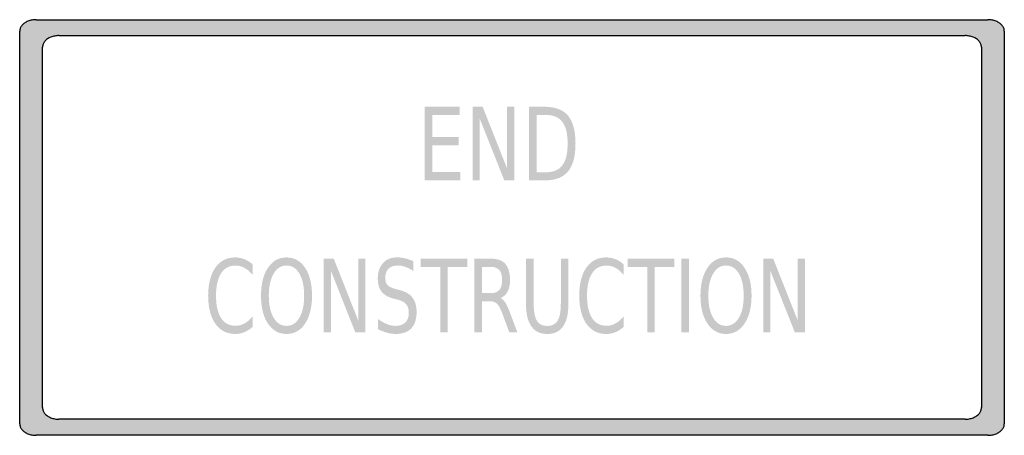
# Model space of a CAD drawing. Header units: inches. Extents: x -0.5 to 0.5, y -0.21 to 0.21.
import ezdxf

# ---------------------------------------------------------------- set-up
doc = ezdxf.new("R2010")
doc.units = ezdxf.units.IN
doc.header["$MEASUREMENT"] = 0

msp = doc.modelspace()

# ---------------------------------------------------------------- hatches: boundary and pattern name
h = msp.add_hatch(color=7)
h.paths.add_polyline_path([(-0.4833, 0.2112), (0.4833, 0.2112), (0.4837, 0.2112), (0.484, 0.2112), (0.4845, 0.2112), (0.4848, 0.2112), (0.4852, 0.2112), (0.4855, 0.2112), (0.4858, 0.211), (0.4862, 0.211), (0.4865, 0.211), (0.487, 0.211), (0.4873, 0.2108), (0.4877, 0.2108), (0.488, 0.2107), (0.4883, 0.2107), (0.4887, 0.2107), (0.489, 0.2105), (0.4893, 0.2105), (0.4897, 0.2103), (0.49, 0.2102), (0.4903, 0.2102), (0.4907, 0.21), (0.491, 0.2098), (0.4913, 0.2098), (0.4917, 0.2097), (0.492, 0.2095), (0.4923, 0.2093), (0.4925, 0.2092), (0.4928, 0.2092), (0.4932, 0.209), (0.4935, 0.2088), (0.4937, 0.2087), (0.494, 0.2085), (0.4943, 0.2083), (0.4945, 0.2082), (0.4948, 0.208), (0.4952, 0.2078), (0.4953, 0.2077), (0.4957, 0.2075), (0.4958, 0.2072), (0.496, 0.207), (0.4963, 0.2068), (0.4965, 0.2067), (0.4967, 0.2065), (0.497, 0.2062), (0.4972, 0.206), (0.4973, 0.2058), (0.4975, 0.2055), (0.4978, 0.2053), (0.498, 0.2052), (0.4982, 0.2048), (0.4983, 0.2047), (0.4985, 0.2045), (0.4985, 0.2042), (0.4987, 0.204), (0.4988, 0.2038), (0.499, 0.2035), (0.4992, 0.2033), (0.4992, 0.203), (0.4993, 0.2028), (0.4995, 0.2025), (0.4995, 0.2023), (0.4997, 0.202), (0.4997, 0.2018), (0.4997, 0.2015), (0.4998, 0.2013), (0.4998, 0.201), (0.4998, 0.2008), (0.5, 0.2005), (0.5, 0.2003), (0.5, 0.2), (0.5, 0.1997), (0.5, 0.1995), (0.5, -0.1995), (0.5, -0.1997), (0.5, -0.2), (0.5, -0.2002), (0.5, -0.2005), (0.4998, -0.2007), (0.4998, -0.201), (0.4998, -0.2013), (0.4997, -0.2015), (0.4997, -0.2018), (0.4997, -0.202), (0.4995, -0.2023), (0.4995, -0.2025), (0.4993, -0.2027), (0.4992, -0.203), (0.4992, -0.2032), (0.499, -0.2035), (0.4988, -0.2037), (0.4987, -0.204), (0.4985, -0.2042), (0.4985, -0.2045), (0.4983, -0.2047), (0.4982, -0.2048), (0.498, -0.2052), (0.4978, -0.2053), (0.4975, -0.2055), (0.4973, -0.2058), (0.4972, -0.206), (0.497, -0.2062), (0.4967, -0.2065), (0.4965, -0.2067), (0.4963, -0.2068), (0.496, -0.207), (0.4958, -0.2072), (0.4957, -0.2073), (0.4953, -0.2075), (0.4952, -0.2078), (0.4948, -0.208), (0.4945, -0.2082), (0.4943, -0.2083), (0.494, -0.2085), (0.4937, -0.2087), (0.4935, -0.2088), (0.4932, -0.209), (0.4928, -0.2092), (0.4925, -0.2092), (0.4923, -0.2093), (0.492, -0.2095), (0.4917, -0.2097), (0.4913, -0.2097), (0.491, -0.2098), (0.4907, -0.21), (0.4903, -0.2102), (0.49, -0.2102), (0.4897, -0.2103), (0.4893, -0.2103), (0.489, -0.2105), (0.4887, -0.2105), (0.4883, -0.2107), (0.488, -0.2107), (0.4877, -0.2108), (0.4873, -0.2108), (0.487, -0.2108), (0.4865, -0.211), (0.4862, -0.211), (0.4858, -0.211), (0.4855, -0.2112), (0.4852, -0.2112), (0.4848, -0.2112), (0.4845, -0.2112), (0.484, -0.2112), (0.4837, -0.2112), (0.4833, -0.2112), (-0.4833, -0.2112), (-0.4837, -0.2112), (-0.484, -0.2112), (-0.4845, -0.2112), (-0.4848, -0.2112), (-0.4852, -0.2112), (-0.4855, -0.2112), (-0.4858, -0.211), (-0.4862, -0.211), (-0.4865, -0.211), (-0.487, -0.2108), (-0.4873, -0.2108), (-0.4877, -0.2108), (-0.488, -0.2107), (-0.4883, -0.2107), (-0.4887, -0.2105), (-0.489, -0.2105), (-0.4893, -0.2103), (-0.4897, -0.2103), (-0.49, -0.2102), (-0.4903, -0.2102), (-0.4907, -0.21), (-0.491, -0.2098), (-0.4913, -0.2097), (-0.4917, -0.2097), (-0.492, -0.2095), (-0.4923, -0.2093), (-0.4925, -0.2092), (-0.4928, -0.2092), (-0.4932, -0.209), (-0.4935, -0.2088), (-0.4937, -0.2087), (-0.494, -0.2085), (-0.4943, -0.2083), (-0.4945, -0.2082), (-0.4948, -0.208), (-0.4952, -0.2078), (-0.4953, -0.2075), (-0.4957, -0.2073), (-0.4958, -0.2072), (-0.496, -0.207), (-0.4963, -0.2068), (-0.4965, -0.2067), (-0.4967, -0.2065), (-0.497, -0.2062), (-0.4972, -0.206), (-0.4973, -0.2058), (-0.4975, -0.2055), (-0.4978, -0.2053), (-0.498, -0.2052), (-0.4982, -0.2048), (-0.4983, -0.2047), (-0.4985, -0.2045), (-0.4985, -0.2042), (-0.4987, -0.204), (-0.4988, -0.2037), (-0.499, -0.2035), (-0.4992, -0.2032), (-0.4992, -0.203), (-0.4993, -0.2027), (-0.4995, -0.2025), (-0.4995, -0.2023), (-0.4997, -0.202), (-0.4997, -0.2018), (-0.4997, -0.2015), (-0.4998, -0.2013), (-0.4998, -0.201), (-0.4998, -0.2007), (-0.5, -0.2005), (-0.5, -0.2002), (-0.5, -0.2), (-0.5, -0.1997), (-0.5, -0.1995), (-0.5, 0.1995), (-0.5, 0.1997), (-0.5, 0.2), (-0.5, 0.2003), (-0.5, 0.2005), (-0.4998, 0.2008), (-0.4998, 0.201), (-0.4998, 0.2013), (-0.4997, 0.2015), (-0.4997, 0.2018), (-0.4997, 0.202), (-0.4995, 0.2023), (-0.4995, 0.2025), (-0.4993, 0.2028), (-0.4992, 0.203), (-0.4992, 0.2033), (-0.499, 0.2035), (-0.4988, 0.2038), (-0.4987, 0.204), (-0.4985, 0.2042), (-0.4985, 0.2045), (-0.4983, 0.2047), (-0.4982, 0.2048), (-0.498, 0.2052), (-0.4978, 0.2053), (-0.4975, 0.2055), (-0.4973, 0.2058), (-0.4972, 0.206), (-0.497, 0.2062), (-0.4967, 0.2065), (-0.4965, 0.2067), (-0.4963, 0.2068), (-0.496, 0.207), (-0.4958, 0.2072), (-0.4957, 0.2075), (-0.4953, 0.2077), (-0.4952, 0.2078), (-0.4948, 0.208), (-0.4945, 0.2082), (-0.4943, 0.2083), (-0.494, 0.2085), (-0.4937, 0.2087), (-0.4935, 0.2088), (-0.4932, 0.209), (-0.4928, 0.2092), (-0.4925, 0.2092), (-0.4923, 0.2093), (-0.492, 0.2095), (-0.4917, 0.2097), (-0.4913, 0.2098), (-0.491, 0.2098), (-0.4907, 0.21), (-0.4903, 0.2102), (-0.49, 0.2102), (-0.4897, 0.2103), (-0.4893, 0.2105), (-0.489, 0.2105), (-0.4887, 0.2107), (-0.4883, 0.2107), (-0.488, 0.2107), (-0.4877, 0.2108), (-0.4873, 0.2108), (-0.487, 0.211), (-0.4865, 0.211), (-0.4862, 0.211), (-0.4858, 0.211), (-0.4855, 0.2112), (-0.4852, 0.2112), (-0.4848, 0.2112), (-0.4845, 0.2112), (-0.484, 0.2112), (-0.4837, 0.2112), (-0.4833, 0.2112)])
h.paths.add_polyline_path([(-0.4602, 0.195), (0.4602, 0.195), (0.4605, 0.195), (0.4608, 0.195), (0.4612, 0.195), (0.4615, 0.195), (0.462, 0.195), (0.4623, 0.195), (0.4627, 0.1948), (0.463, 0.1948), (0.4633, 0.1948), (0.4637, 0.1947), (0.464, 0.1947), (0.4645, 0.1947), (0.4648, 0.1945), (0.4652, 0.1945), (0.4655, 0.1943), (0.4658, 0.1943), (0.4662, 0.1942), (0.4665, 0.1942), (0.4668, 0.194), (0.4672, 0.194), (0.4675, 0.1938), (0.4678, 0.1937), (0.4682, 0.1935), (0.4685, 0.1935), (0.4688, 0.1933), (0.469, 0.1932), (0.4693, 0.193), (0.4697, 0.1928), (0.47, 0.1928), (0.4702, 0.1927), (0.4705, 0.1925), (0.4708, 0.1923), (0.4712, 0.1922), (0.4713, 0.192), (0.4717, 0.1918), (0.4718, 0.1915), (0.4722, 0.1913), (0.4723, 0.1912), (0.4727, 0.191), (0.4728, 0.1908), (0.4732, 0.1907), (0.4733, 0.1905), (0.4735, 0.1902), (0.4738, 0.19), (0.474, 0.1898), (0.4742, 0.1897), (0.4743, 0.1893), (0.4745, 0.1892), (0.4747, 0.189), (0.4748, 0.1887), (0.475, 0.1885), (0.4752, 0.1883), (0.4753, 0.188), (0.4755, 0.1878), (0.4757, 0.1875), (0.4758, 0.1873), (0.4758, 0.187), (0.476, 0.1868), (0.4762, 0.1865), (0.4762, 0.1863), (0.4763, 0.186), (0.4763, 0.1858), (0.4765, 0.1857), (0.4765, 0.1853), (0.4767, 0.185), (0.4767, 0.1848), (0.4767, 0.1845), (0.4767, 0.1843), (0.4768, 0.184), (0.4768, 0.1838), (0.4768, 0.1835), (0.4768, 0.1833), (0.4768, -0.1832), (0.4768, -0.1833), (0.4768, -0.1837), (0.4768, -0.1838), (0.4767, -0.1842), (0.4767, -0.1843), (0.4767, -0.1847), (0.4767, -0.1848), (0.4765, -0.1852), (0.4765, -0.1855), (0.4763, -0.1857), (0.4763, -0.1858), (0.4762, -0.1862), (0.4762, -0.1863), (0.476, -0.1867), (0.4758, -0.1868), (0.4758, -0.1872), (0.4757, -0.1873), (0.4755, -0.1877), (0.4753, -0.1878), (0.4752, -0.1882), (0.475, -0.1883), (0.4748, -0.1885), (0.4747, -0.1888), (0.4745, -0.189), (0.4743, -0.1892), (0.4742, -0.1895), (0.474, -0.1897), (0.4738, -0.1898), (0.4735, -0.1902), (0.4733, -0.1903), (0.4732, -0.1905), (0.4728, -0.1907), (0.4727, -0.1908), (0.4723, -0.191), (0.4722, -0.1912), (0.4718, -0.1913), (0.4717, -0.1917), (0.4713, -0.1918), (0.4712, -0.192), (0.4708, -0.1922), (0.4705, -0.1923), (0.4702, -0.1925), (0.47, -0.1927), (0.4697, -0.1927), (0.4693, -0.1928), (0.469, -0.193), (0.4688, -0.1932), (0.4685, -0.1933), (0.4682, -0.1933), (0.4678, -0.1935), (0.4675, -0.1937), (0.4672, -0.1938), (0.4668, -0.1938), (0.4665, -0.194), (0.4662, -0.194), (0.4658, -0.1942), (0.4655, -0.1942), (0.4652, -0.1943), (0.4648, -0.1943), (0.4645, -0.1945), (0.464, -0.1945), (0.4637, -0.1945), (0.4633, -0.1947), (0.463, -0.1947), (0.4627, -0.1947), (0.4623, -0.1948), (0.462, -0.1948), (0.4615, -0.1948), (0.4612, -0.1948), (0.4608, -0.1948), (0.4605, -0.1948), (0.4602, -0.1948), (-0.4602, -0.1948), (-0.4605, -0.1948), (-0.4608, -0.1948), (-0.4612, -0.1948), (-0.4615, -0.1948), (-0.462, -0.1948), (-0.4623, -0.1948), (-0.4627, -0.1947), (-0.463, -0.1947), (-0.4633, -0.1947), (-0.4637, -0.1945), (-0.464, -0.1945), (-0.4645, -0.1945), (-0.4648, -0.1943), (-0.4652, -0.1943), (-0.4655, -0.1942), (-0.4658, -0.1942), (-0.4662, -0.194), (-0.4665, -0.194), (-0.4668, -0.1938), (-0.4672, -0.1938), (-0.4675, -0.1937), (-0.4678, -0.1935), (-0.4682, -0.1933), (-0.4685, -0.1933), (-0.4688, -0.1932), (-0.469, -0.193), (-0.4693, -0.1928), (-0.4697, -0.1927), (-0.47, -0.1927), (-0.4702, -0.1925), (-0.4705, -0.1923), (-0.4708, -0.1922), (-0.4712, -0.192), (-0.4713, -0.1918), (-0.4717, -0.1917), (-0.4718, -0.1913), (-0.4722, -0.1912), (-0.4723, -0.191), (-0.4727, -0.1908), (-0.4728, -0.1907), (-0.4732, -0.1905), (-0.4733, -0.1903), (-0.4735, -0.1902), (-0.4738, -0.1898), (-0.474, -0.1897), (-0.4742, -0.1895), (-0.4743, -0.1892), (-0.4745, -0.189), (-0.4747, -0.1888), (-0.4748, -0.1885), (-0.475, -0.1883), (-0.4752, -0.1882), (-0.4753, -0.1878), (-0.4755, -0.1877), (-0.4757, -0.1873), (-0.4758, -0.1872), (-0.4758, -0.1868), (-0.476, -0.1867), (-0.4762, -0.1863), (-0.4762, -0.1862), (-0.4763, -0.1858), (-0.4763, -0.1857), (-0.4765, -0.1855), (-0.4765, -0.1852), (-0.4767, -0.1848), (-0.4767, -0.1847), (-0.4767, -0.1843), (-0.4767, -0.1842), (-0.4768, -0.1838), (-0.4768, -0.1837), (-0.4768, -0.1833), (-0.4768, -0.1832), (-0.4768, 0.1833), (-0.4768, 0.1835), (-0.4768, 0.1838), (-0.4768, 0.184), (-0.4767, 0.1843), (-0.4767, 0.1845), (-0.4767, 0.1848), (-0.4767, 0.185), (-0.4765, 0.1853), (-0.4765, 0.1857), (-0.4763, 0.1858), (-0.4763, 0.186), (-0.4762, 0.1863), (-0.4762, 0.1865), (-0.476, 0.1868), (-0.4758, 0.187), (-0.4758, 0.1873), (-0.4757, 0.1875), (-0.4755, 0.1878), (-0.4753, 0.188), (-0.4752, 0.1883), (-0.475, 0.1885), (-0.4748, 0.1887), (-0.4747, 0.189), (-0.4745, 0.1892), (-0.4743, 0.1893), (-0.4742, 0.1897), (-0.474, 0.1898), (-0.4738, 0.19), (-0.4735, 0.1902), (-0.4733, 0.1905), (-0.4732, 0.1907), (-0.4728, 0.1908), (-0.4727, 0.191), (-0.4723, 0.1912), (-0.4722, 0.1913), (-0.4718, 0.1915), (-0.4717, 0.1918), (-0.4713, 0.192), (-0.4712, 0.1922), (-0.4708, 0.1923), (-0.4705, 0.1925), (-0.4702, 0.1927), (-0.47, 0.1928), (-0.4697, 0.1928), (-0.4693, 0.193), (-0.469, 0.1932), (-0.4688, 0.1933), (-0.4685, 0.1935), (-0.4682, 0.1935), (-0.4678, 0.1937), (-0.4675, 0.1938), (-0.4672, 0.194), (-0.4668, 0.194), (-0.4665, 0.1942), (-0.4662, 0.1942), (-0.4658, 0.1943), (-0.4655, 0.1943), (-0.4652, 0.1945), (-0.4648, 0.1945), (-0.4645, 0.1947), (-0.464, 0.1947), (-0.4637, 0.1947), (-0.4633, 0.1948), (-0.463, 0.1948), (-0.4627, 0.1948), (-0.4623, 0.195), (-0.462, 0.195), (-0.4615, 0.195), (-0.4612, 0.195), (-0.4608, 0.195), (-0.4605, 0.195), (-0.4602, 0.195)], flags=0)
for points in [[(-0.0886, 0.1227), (-0.0532, 0.1227), (-0.0532, 0.1142), (-0.081, 0.1142), (-0.081, 0.092), (-0.0543, 0.092), (-0.0543, 0.0835), (-0.081, 0.0835), (-0.081, 0.0563), (-0.0524, 0.0563), (-0.0524, 0.0478), (-0.0886, 0.0478), (-0.0886, 0.1227)], [(-0.04, 0.1227), (-0.0298, 0.1227), (-0.005, 0.06), (-0.005, 0.1227), (0.0024, 0.1227), (0.0024, 0.0478), (-0.0078, 0.0478), (-0.0327, 0.1105), (-0.0327, 0.0478), (-0.04, 0.0478), (-0.04, 0.1227)], [(-0.1913, -0.0317), (-0.181, -0.0317), (-0.1562, -0.0945), (-0.1562, -0.0317), (-0.1489, -0.0317), (-0.1489, -0.1067), (-0.1591, -0.1067), (-0.1839, -0.044), (-0.1839, -0.1067), (-0.1913, -0.1067), (-0.1913, -0.0317)], [(-0.0928, -0.0317), (-0.0454, -0.0317), (-0.0454, -0.0403), (-0.0653, -0.0403), (-0.0653, -0.1067), (-0.0729, -0.1067), (-0.0729, -0.0403), (-0.0928, -0.0403), (-0.0928, -0.0317)], [(0.1174, -0.0317), (0.1648, -0.0317), (0.1648, -0.0403), (0.1449, -0.0403), (0.1449, -0.1067), (0.1373, -0.1067), (0.1373, -0.0403), (0.1174, -0.0403), (0.1174, -0.0317)], [(0.172, -0.0317), (0.1796, -0.0317), (0.1796, -0.1067), (0.172, -0.1067), (0.172, -0.0317)], [(0.2551, -0.0317), (0.2653, -0.0317), (0.2902, -0.0945), (0.2902, -0.0317), (0.2975, -0.0317), (0.2975, -0.1067), (0.2873, -0.1067), (0.2624, -0.044), (0.2624, -0.1067), (0.2551, -0.1067), (0.2551, -0.0317)]]:
    msp.add_hatch(color=7).paths.add_polyline_path(points)
h = msp.add_hatch(color=7)
edge = h.paths.add_edge_path()
edge.add_line((0.0174, 0.1227), (0.033, 0.1227))
edge.add_spline(control_points=[(0.033, 0.1227), (0.0438, 0.1227), (0.0518, 0.1197), (0.0569, 0.1137), (0.062, 0.1076), (0.0645, 0.0982), (0.0645, 0.0853), (0.0645, 0.0724), (0.0619, 0.0629), (0.0568, 0.0569), (0.0517, 0.0508), (0.0438, 0.0478), (0.033, 0.0478)], knot_values=[0, 0, 0, 0, 1, 1, 1, 2, 2, 2, 3, 3, 3, 4, 4, 4, 4], degree=3, periodic=0)
edge.add_line((0.033, 0.0478), (0.0174, 0.0478))
edge.add_line((0.0174, 0.0478), (0.0174, 0.1227))
edge = h.paths.add_edge_path(flags=0)
edge.add_line((0.025, 0.1144), (0.025, 0.0561))
edge.add_line((0.025, 0.0561), (0.0341, 0.0561))
edge.add_spline(control_points=[(0.0341, 0.0561), (0.0419, 0.0561), (0.0475, 0.0584), (0.0511, 0.0631), (0.0547, 0.0678), (0.0565, 0.0752), (0.0565, 0.0853), (0.0565, 0.0954), (0.0547, 0.1027), (0.0511, 0.1074), (0.0475, 0.1121), (0.0419, 0.1144), (0.0341, 0.1144)], knot_values=[0, 0, 0, 0, 1, 1, 1, 2, 2, 2, 3, 3, 3, 4, 4, 4, 4], degree=3, periodic=0)
edge.add_line((0.0341, 0.1144), (0.025, 0.1144))
h = msp.add_hatch(color=7)
edge = h.paths.add_edge_path()
edge.add_line((-0.2634, -0.0375), (-0.2634, -0.0482))
edge.add_spline(control_points=[(-0.2634, -0.0482), (-0.266, -0.045), (-0.2687, -0.0427), (-0.2716, -0.0411), (-0.2745, -0.0395), (-0.2776, -0.0387), (-0.2808, -0.0387), (-0.2872, -0.0387), (-0.2921, -0.0413), (-0.2955, -0.0466), (-0.2989, -0.0518), (-0.3006, -0.0594), (-0.3006, -0.0693), (-0.3006, -0.0792), (-0.2989, -0.0868), (-0.2955, -0.092), (-0.2921, -0.0972), (-0.2872, -0.0999), (-0.2808, -0.0999), (-0.2776, -0.0999), (-0.2745, -0.0991), (-0.2716, -0.0975), (-0.2687, -0.0959), (-0.266, -0.0935), (-0.2634, -0.0904)], knot_values=[0, 0, 0, 0, 1, 1, 1, 2, 2, 2, 3, 3, 3, 4, 4, 4, 5, 5, 5, 6, 6, 6, 7, 7, 7, 8, 8, 8, 8], degree=3, periodic=0)
edge.add_line((-0.2634, -0.0904), (-0.2634, -0.101))
edge.add_spline(control_points=[(-0.2634, -0.101), (-0.2661, -0.1034), (-0.2689, -0.1052), (-0.2718, -0.1064), (-0.2748, -0.1076), (-0.2779, -0.1082), (-0.2812, -0.1082), (-0.2897, -0.1082), (-0.2964, -0.1047), (-0.3013, -0.0978), (-0.3061, -0.0908), (-0.3086, -0.0813), (-0.3086, -0.0693), (-0.3086, -0.0573), (-0.3061, -0.0478), (-0.3013, -0.0408), (-0.2964, -0.0339), (-0.2897, -0.0304), (-0.2812, -0.0304), (-0.2779, -0.0304), (-0.2747, -0.031), (-0.2718, -0.0322), (-0.2688, -0.0334), (-0.266, -0.0351), (-0.2634, -0.0375)], knot_values=[0, 0, 0, 0, 1, 1, 1, 2, 2, 2, 3, 3, 3, 4, 4, 4, 5, 5, 5, 6, 6, 6, 7, 7, 7, 8, 8, 8, 8], degree=3, periodic=0)
h = msp.add_hatch(color=7)
edge = h.paths.add_edge_path()
edge.add_spline(control_points=[(-0.229, -0.0304), (-0.2211, -0.0304), (-0.2148, -0.0339), (-0.2101, -0.041), (-0.2055, -0.048), (-0.2031, -0.0575), (-0.2031, -0.0693), (-0.2031, -0.0811), (-0.2055, -0.0906), (-0.2101, -0.0976), (-0.2148, -0.1047), (-0.2211, -0.1082), (-0.229, -0.1082), (-0.2369, -0.1082), (-0.2431, -0.1047), (-0.2479, -0.0976), (-0.2526, -0.0906), (-0.2549, -0.0812), (-0.2549, -0.0693), (-0.2549, -0.0575), (-0.2526, -0.048), (-0.2479, -0.041), (-0.2431, -0.0339), (-0.2369, -0.0304), (-0.229, -0.0304)], knot_values=[0, 0, 0, 0, 1, 1, 1, 2, 2, 2, 3, 3, 3, 4, 4, 4, 5, 5, 5, 6, 6, 6, 7, 7, 7, 8, 8, 8, 8], degree=3, periodic=0)
edge = h.paths.add_edge_path(flags=0)
edge.add_spline(control_points=[(-0.229, -0.0386), (-0.2345, -0.0386), (-0.2389, -0.0414), (-0.2421, -0.0469), (-0.2453, -0.0524), (-0.247, -0.0598), (-0.247, -0.0693), (-0.247, -0.0788), (-0.2453, -0.0862), (-0.2421, -0.0917), (-0.2389, -0.0972), (-0.2345, -0.1), (-0.229, -0.1), (-0.2235, -0.1), (-0.2191, -0.0972), (-0.2159, -0.0917), (-0.2127, -0.0862), (-0.2111, -0.0788), (-0.2111, -0.0693), (-0.2111, -0.0598), (-0.2127, -0.0524), (-0.2159, -0.0469), (-0.2191, -0.0414), (-0.2235, -0.0386), (-0.229, -0.0386)], knot_values=[0, 0, 0, 0, 1, 1, 1, 2, 2, 2, 3, 3, 3, 4, 4, 4, 5, 5, 5, 6, 6, 6, 7, 7, 7, 8, 8, 8, 8], degree=3, periodic=0)
h = msp.add_hatch(color=7)
edge = h.paths.add_edge_path()
edge.add_line((-0.1003, -0.0342), (-0.1003, -0.0441))
edge.add_spline(control_points=[(-0.1003, -0.0441), (-0.1031, -0.0423), (-0.1058, -0.0409), (-0.1084, -0.04), (-0.1109, -0.0391), (-0.1134, -0.0386), (-0.1158, -0.0386), (-0.1199, -0.0386), (-0.1231, -0.0397), (-0.1253, -0.0418), (-0.1276, -0.044), (-0.1287, -0.047), (-0.1287, -0.051), (-0.1287, -0.0543), (-0.1279, -0.0568), (-0.1265, -0.0585), (-0.125, -0.0602), (-0.1221, -0.0615), (-0.118, -0.0626)], knot_values=[0, 0, 0, 0, 1, 1, 1, 2, 2, 2, 3, 3, 3, 4, 4, 4, 5, 5, 5, 6, 6, 6, 6], degree=3, periodic=0)
edge.add_line((-0.118, -0.0626), (-0.1134, -0.0638))
edge.add_spline(control_points=[(-0.1134, -0.0638), (-0.1078, -0.0653), (-0.1036, -0.0678), (-0.1009, -0.0715), (-0.0982, -0.0751), (-0.0969, -0.0799), (-0.0969, -0.086), (-0.0969, -0.0933), (-0.0987, -0.0988), (-0.1023, -0.1026), (-0.1059, -0.1063), (-0.1113, -0.1082), (-0.1183, -0.1082), (-0.121, -0.1082), (-0.1238, -0.1078), (-0.1268, -0.107), (-0.1298, -0.1062), (-0.1329, -0.105), (-0.1361, -0.1034)], knot_values=[0, 0, 0, 0, 1, 1, 1, 2, 2, 2, 3, 3, 3, 4, 4, 4, 5, 5, 5, 6, 6, 6, 6], degree=3, periodic=0)
edge.add_line((-0.1361, -0.1034), (-0.1361, -0.093))
edge.add_spline(control_points=[(-0.1361, -0.093), (-0.133, -0.0953), (-0.13, -0.097), (-0.127, -0.0982), (-0.1241, -0.0994), (-0.1212, -0.1), (-0.1183, -0.1), (-0.114, -0.1), (-0.1107, -0.0988), (-0.1083, -0.0965), (-0.1059, -0.0943), (-0.1048, -0.091), (-0.1048, -0.0868), (-0.1048, -0.0831), (-0.1056, -0.0802), (-0.1073, -0.0782), (-0.109, -0.0761), (-0.1118, -0.0745), (-0.1156, -0.0735)], knot_values=[0, 0, 0, 0, 1, 1, 1, 2, 2, 2, 3, 3, 3, 4, 4, 4, 5, 5, 5, 6, 6, 6, 6], degree=3, periodic=0)
edge.add_line((-0.1156, -0.0735), (-0.1202, -0.0723))
edge.add_spline(control_points=[(-0.1202, -0.0723), (-0.1259, -0.0708), (-0.13, -0.0684), (-0.1325, -0.0652), (-0.135, -0.062), (-0.1363, -0.0575), (-0.1363, -0.0518), (-0.1363, -0.0452), (-0.1345, -0.0399), (-0.131, -0.0361), (-0.1276, -0.0323), (-0.1228, -0.0304), (-0.1166, -0.0304), (-0.114, -0.0304), (-0.1113, -0.0307), (-0.1086, -0.0313), (-0.1059, -0.032), (-0.1031, -0.0329), (-0.1003, -0.0342)], knot_values=[0, 0, 0, 0, 1, 1, 1, 2, 2, 2, 3, 3, 3, 4, 4, 4, 5, 5, 5, 6, 6, 6, 6], degree=3, periodic=0)
h = msp.add_hatch(color=7)
edge = h.paths.add_edge_path()
edge.add_spline(control_points=[(-0.0116, -0.0716), (-0.0099, -0.0723), (-0.0084, -0.0739), (-0.0068, -0.0763), (-0.0053, -0.0787), (-0.0038, -0.082), (-0.0022, -0.0862)], knot_values=[0, 0, 0, 0, 1, 1, 1, 2, 2, 2, 2], degree=3, periodic=0)
edge.add_line((-0.0022, -0.0862), (0.0055, -0.1067))
edge.add_line((0.0055, -0.1067), (-0.0027, -0.1067))
edge.add_line((-0.0027, -0.1067), (-0.0098, -0.0875))
edge.add_spline(control_points=[(-0.0098, -0.0875), (-0.0117, -0.0825), (-0.0135, -0.0791), (-0.0152, -0.0775), (-0.0169, -0.0759), (-0.0193, -0.075), (-0.0223, -0.075)], knot_values=[0, 0, 0, 0, 1, 1, 1, 2, 2, 2, 2], degree=3, periodic=0)
edge.add_line((-0.0223, -0.075), (-0.0306, -0.075))
edge.add_line((-0.0306, -0.075), (-0.0306, -0.1067))
edge.add_line((-0.0306, -0.1067), (-0.0381, -0.1067))
edge.add_line((-0.0381, -0.1067), (-0.0381, -0.0317))
edge.add_line((-0.0381, -0.0317), (-0.021, -0.0317))
edge.add_spline(control_points=[(-0.021, -0.0317), (-0.0146, -0.0317), (-0.0098, -0.0335), (-0.0067, -0.0371), (-0.0036, -0.0407), (-0.002, -0.0461), (-0.002, -0.0533), (-0.002, -0.0581), (-0.0028, -0.062), (-0.0044, -0.0651), (-0.0061, -0.0682), (-0.0084, -0.0704), (-0.0116, -0.0716)], knot_values=[0, 0, 0, 0, 1, 1, 1, 2, 2, 2, 3, 3, 3, 4, 4, 4, 4], degree=3, periodic=0)
edge = h.paths.add_edge_path(flags=0)
edge.add_line((-0.0306, -0.0401), (-0.0306, -0.0667))
edge.add_line((-0.0306, -0.0667), (-0.021, -0.0667))
edge.add_spline(control_points=[(-0.021, -0.0667), (-0.0174, -0.0667), (-0.0146, -0.0656), (-0.0127, -0.0633), (-0.0109, -0.0611), (-0.01, -0.0577), (-0.01, -0.0533), (-0.01, -0.049), (-0.0109, -0.0457), (-0.0127, -0.0434), (-0.0146, -0.0412), (-0.0174, -0.0401), (-0.021, -0.0401)], knot_values=[0, 0, 0, 0, 1, 1, 1, 2, 2, 2, 3, 3, 3, 4, 4, 4, 4], degree=3, periodic=0)
edge.add_line((-0.021, -0.0401), (-0.0306, -0.0401))
h = msp.add_hatch(color=7)
edge = h.paths.add_edge_path()
edge.add_line((0.0143, -0.0317), (0.022, -0.0317))
edge.add_line((0.022, -0.0317), (0.022, -0.0773))
edge.add_spline(control_points=[(0.022, -0.0773), (0.022, -0.0853), (0.0231, -0.0911), (0.0252, -0.0947), (0.0274, -0.0982), (0.031, -0.1), (0.0358, -0.1), (0.0407, -0.1), (0.0442, -0.0982), (0.0464, -0.0947), (0.0485, -0.0911), (0.0496, -0.0853), (0.0496, -0.0773)], knot_values=[0, 0, 0, 0, 1, 1, 1, 2, 2, 2, 3, 3, 3, 4, 4, 4, 4], degree=3, periodic=0)
edge.add_line((0.0496, -0.0773), (0.0496, -0.0317))
edge.add_line((0.0496, -0.0317), (0.0572, -0.0317))
edge.add_line((0.0572, -0.0317), (0.0572, -0.0786))
edge.add_spline(control_points=[(0.0572, -0.0786), (0.0572, -0.0883), (0.0554, -0.0957), (0.0518, -0.1007), (0.0482, -0.1057), (0.0429, -0.1082), (0.0358, -0.1082), (0.0287, -0.1082), (0.0234, -0.1057), (0.0198, -0.1007), (0.0162, -0.0957), (0.0143, -0.0883), (0.0143, -0.0786)], knot_values=[0, 0, 0, 0, 1, 1, 1, 2, 2, 2, 3, 3, 3, 4, 4, 4, 4], degree=3, periodic=0)
edge.add_line((0.0143, -0.0786), (0.0143, -0.0317))
h = msp.add_hatch(color=7)
edge = h.paths.add_edge_path()
edge.add_line((0.1134, -0.0375), (0.1134, -0.0482))
edge.add_spline(control_points=[(0.1134, -0.0482), (0.1108, -0.045), (0.1081, -0.0427), (0.1052, -0.0411), (0.1023, -0.0395), (0.0993, -0.0387), (0.096, -0.0387), (0.0896, -0.0387), (0.0847, -0.0413), (0.0813, -0.0466), (0.0779, -0.0518), (0.0762, -0.0594), (0.0762, -0.0693), (0.0762, -0.0792), (0.0779, -0.0868), (0.0813, -0.092), (0.0847, -0.0972), (0.0896, -0.0999), (0.096, -0.0999), (0.0993, -0.0999), (0.1023, -0.0991), (0.1052, -0.0975), (0.1081, -0.0959), (0.1108, -0.0935), (0.1134, -0.0904)], knot_values=[0, 0, 0, 0, 1, 1, 1, 2, 2, 2, 3, 3, 3, 4, 4, 4, 5, 5, 5, 6, 6, 6, 7, 7, 7, 8, 8, 8, 8], degree=3, periodic=0)
edge.add_line((0.1134, -0.0904), (0.1134, -0.101))
edge.add_spline(control_points=[(0.1134, -0.101), (0.1108, -0.1034), (0.108, -0.1052), (0.105, -0.1064), (0.102, -0.1076), (0.0989, -0.1082), (0.0956, -0.1082), (0.0871, -0.1082), (0.0804, -0.1047), (0.0755, -0.0978), (0.0707, -0.0908), (0.0683, -0.0813), (0.0683, -0.0693), (0.0683, -0.0573), (0.0707, -0.0478), (0.0755, -0.0408), (0.0804, -0.0339), (0.0871, -0.0304), (0.0956, -0.0304), (0.0989, -0.0304), (0.1021, -0.031), (0.1051, -0.0322), (0.108, -0.0334), (0.1108, -0.0351), (0.1134, -0.0375)], knot_values=[0, 0, 0, 0, 1, 1, 1, 2, 2, 2, 3, 3, 3, 4, 4, 4, 5, 5, 5, 6, 6, 6, 7, 7, 7, 8, 8, 8, 8], degree=3, periodic=0)
h = msp.add_hatch(color=7)
edge = h.paths.add_edge_path()
edge.add_spline(control_points=[(0.2174, -0.0304), (0.2252, -0.0304), (0.2315, -0.0339), (0.2362, -0.041), (0.2409, -0.048), (0.2433, -0.0575), (0.2433, -0.0693), (0.2433, -0.0811), (0.2409, -0.0906), (0.2362, -0.0976), (0.2315, -0.1047), (0.2252, -0.1082), (0.2174, -0.1082), (0.2095, -0.1082), (0.2032, -0.1047), (0.1985, -0.0976), (0.1938, -0.0906), (0.1914, -0.0812), (0.1914, -0.0693), (0.1914, -0.0575), (0.1938, -0.048), (0.1985, -0.041), (0.2032, -0.0339), (0.2095, -0.0304), (0.2174, -0.0304)], knot_values=[0, 0, 0, 0, 1, 1, 1, 2, 2, 2, 3, 3, 3, 4, 4, 4, 5, 5, 5, 6, 6, 6, 7, 7, 7, 8, 8, 8, 8], degree=3, periodic=0)
edge = h.paths.add_edge_path(flags=0)
edge.add_spline(control_points=[(0.2174, -0.0386), (0.2119, -0.0386), (0.2075, -0.0414), (0.2043, -0.0469), (0.201, -0.0524), (0.1994, -0.0598), (0.1994, -0.0693), (0.1994, -0.0788), (0.201, -0.0862), (0.2043, -0.0917), (0.2075, -0.0972), (0.2119, -0.1), (0.2174, -0.1), (0.2229, -0.1), (0.2272, -0.0972), (0.2305, -0.0917), (0.2337, -0.0862), (0.2353, -0.0788), (0.2353, -0.0693), (0.2353, -0.0598), (0.2337, -0.0524), (0.2305, -0.0469), (0.2272, -0.0414), (0.2229, -0.0386), (0.2174, -0.0386)], knot_values=[0, 0, 0, 0, 1, 1, 1, 2, 2, 2, 3, 3, 3, 4, 4, 4, 5, 5, 5, 6, 6, 6, 7, 7, 7, 8, 8, 8, 8], degree=3, periodic=0)

# ---------------------------------------------------------------- linework, layer by layer
at = {"color": 7}
for p, q in [((-0.4833, 0.2112), (0.4833, 0.2112)), ((-0.5, -0.1995), (-0.5, 0.1995)), ((-0.4601, 0.195), (0.4601, 0.195)), ((0.5, 0.1995), (0.5, -0.1995)), ((-0.4768, -0.1831), (-0.4768, 0.1833)), ((0.4768, 0.1833), (0.4768, -0.1831)), ((0.4601, -0.1948), (-0.4601, -0.1948)), ((0.4833, -0.2112), (-0.4833, -0.2112))]:
    msp.add_line(p, q, dxfattribs=at)
for points in [[(-0.4833, 0.2112), (-0.4841, 0.2112), (-0.4848, 0.2112), (-0.4855, 0.2111), (-0.4862, 0.211), (-0.4869, 0.2109), (-0.4876, 0.2108), (-0.4883, 0.2107), (-0.489, 0.2105), (-0.4897, 0.2103), (-0.4904, 0.2101), (-0.491, 0.2099), (-0.4917, 0.2096), (-0.4923, 0.2094), (-0.4929, 0.2091), (-0.4934, 0.2088), (-0.494, 0.2085), (-0.4946, 0.2081), (-0.4951, 0.2078), (-0.4956, 0.2074), (-0.4961, 0.2071), (-0.4965, 0.2066), (-0.497, 0.2062), (-0.4974, 0.2058), (-0.4978, 0.2053), (-0.4981, 0.2049), (-0.4984, 0.2045), (-0.4987, 0.204), (-0.499, 0.2035), (-0.4992, 0.203), (-0.4994, 0.2025), (-0.4996, 0.202), (-0.4998, 0.2015), (-0.4999, 0.201), (-0.5, 0.2005), (-0.5, 0.2), (-0.5, 0.1995)], [(0.5, 0.1995), (0.5, 0.2), (0.5, 0.2005), (0.4999, 0.201), (0.4998, 0.2015), (0.4996, 0.202), (0.4994, 0.2025), (0.4992, 0.203), (0.499, 0.2035), (0.4987, 0.204), (0.4984, 0.2045), (0.4981, 0.2049), (0.4978, 0.2053), (0.4974, 0.2058), (0.497, 0.2062), (0.4965, 0.2066), (0.4961, 0.2071), (0.4956, 0.2074), (0.4951, 0.2078), (0.4946, 0.2081), (0.494, 0.2085), (0.4934, 0.2088), (0.4929, 0.2091), (0.4923, 0.2094), (0.4917, 0.2096), (0.491, 0.2099), (0.4904, 0.2101), (0.4897, 0.2103), (0.489, 0.2105), (0.4883, 0.2107), (0.4876, 0.2108), (0.4869, 0.2109), (0.4862, 0.211), (0.4855, 0.2111), (0.4848, 0.2112), (0.4841, 0.2112), (0.4833, 0.2112)], [(-0.4601, 0.195), (-0.4608, 0.195), (-0.4616, 0.195), (-0.4623, 0.1949), (-0.463, 0.1949), (-0.4637, 0.1948), (-0.4644, 0.1946), (-0.4651, 0.1945), (-0.4658, 0.1943), (-0.4665, 0.1941), (-0.4671, 0.1939), (-0.4678, 0.1937), (-0.4685, 0.1934), (-0.4691, 0.1932), (-0.4697, 0.1929), (-0.4702, 0.1926), (-0.4708, 0.1923), (-0.4714, 0.192), (-0.4719, 0.1916), (-0.4724, 0.1912), (-0.4729, 0.1909), (-0.4733, 0.1905), (-0.4738, 0.1901), (-0.4742, 0.1896), (-0.4746, 0.1892), (-0.4749, 0.1887), (-0.4752, 0.1883), (-0.4755, 0.1878), (-0.4758, 0.1873), (-0.476, 0.1868), (-0.4762, 0.1863), (-0.4764, 0.1858), (-0.4765, 0.1853), (-0.4766, 0.1848), (-0.4767, 0.1843), (-0.4768, 0.1838), (-0.4768, 0.1833)], [(0.4768, 0.1833), (0.4768, 0.1838), (0.4767, 0.1843), (0.4766, 0.1848), (0.4765, 0.1853), (0.4764, 0.1858), (0.4762, 0.1863), (0.476, 0.1868), (0.4758, 0.1873), (0.4755, 0.1878), (0.4752, 0.1883), (0.4749, 0.1887), (0.4746, 0.1892), (0.4742, 0.1896), (0.4738, 0.1901), (0.4733, 0.1905), (0.4729, 0.1909), (0.4724, 0.1912), (0.4719, 0.1916), (0.4714, 0.192), (0.4708, 0.1923), (0.4702, 0.1926), (0.4697, 0.1929), (0.4691, 0.1932), (0.4685, 0.1934), (0.4678, 0.1937), (0.4671, 0.1939), (0.4665, 0.1941), (0.4658, 0.1943), (0.4651, 0.1945), (0.4644, 0.1946), (0.4637, 0.1948), (0.463, 0.1949), (0.4623, 0.1949), (0.4616, 0.195), (0.4608, 0.195), (0.4601, 0.195)], [(-0.4768, -0.1831), (-0.4768, -0.1836), (-0.4767, -0.1842), (-0.4766, -0.1847), (-0.4765, -0.1852), (-0.4764, -0.1857), (-0.4762, -0.1862), (-0.476, -0.1867), (-0.4758, -0.1872), (-0.4755, -0.1876), (-0.4752, -0.1881), (-0.4749, -0.1886), (-0.4746, -0.189), (-0.4742, -0.1894), (-0.4738, -0.1899), (-0.4733, -0.1903), (-0.4729, -0.1907), (-0.4724, -0.1911), (-0.4719, -0.1914), (-0.4714, -0.1918), (-0.4708, -0.1921), (-0.4702, -0.1924), (-0.4697, -0.1928), (-0.4691, -0.193), (-0.4685, -0.1933), (-0.4678, -0.1935), (-0.4671, -0.1938), (-0.4665, -0.194), (-0.4658, -0.1942), (-0.4651, -0.1943), (-0.4644, -0.1945), (-0.4637, -0.1946), (-0.463, -0.1947), (-0.4623, -0.1948), (-0.4616, -0.1948), (-0.4608, -0.1949), (-0.4601, -0.1949)], [(0.4601, -0.1949), (0.4608, -0.1949), (0.4616, -0.1948), (0.4623, -0.1948), (0.463, -0.1947), (0.4637, -0.1946), (0.4644, -0.1945), (0.4651, -0.1943), (0.4658, -0.1942), (0.4665, -0.194), (0.4671, -0.1938), (0.4678, -0.1935), (0.4685, -0.1933), (0.4691, -0.193), (0.4697, -0.1928), (0.4702, -0.1924), (0.4708, -0.1921), (0.4714, -0.1918), (0.4719, -0.1914), (0.4724, -0.1911), (0.4729, -0.1907), (0.4733, -0.1903), (0.4738, -0.1899), (0.4742, -0.1894), (0.4746, -0.189), (0.4749, -0.1886), (0.4752, -0.1881), (0.4755, -0.1876), (0.4758, -0.1872), (0.476, -0.1867), (0.4762, -0.1862), (0.4764, -0.1857), (0.4765, -0.1852), (0.4766, -0.1847), (0.4767, -0.1842), (0.4768, -0.1836), (0.4768, -0.1831)], [(-0.5, -0.1995), (-0.5, -0.2), (-0.5, -0.2005), (-0.4999, -0.201), (-0.4998, -0.2015), (-0.4996, -0.202), (-0.4994, -0.2025), (-0.4992, -0.203), (-0.499, -0.2035), (-0.4987, -0.204), (-0.4984, -0.2044), (-0.4981, -0.2049), (-0.4978, -0.2053), (-0.4974, -0.2058), (-0.497, -0.2062), (-0.4965, -0.2066), (-0.4961, -0.207), (-0.4956, -0.2074), (-0.4951, -0.2078), (-0.4946, -0.2081), (-0.494, -0.2085), (-0.4934, -0.2088), (-0.4929, -0.2091), (-0.4923, -0.2094), (-0.4917, -0.2096), (-0.491, -0.2099), (-0.4904, -0.2101), (-0.4897, -0.2103), (-0.489, -0.2105), (-0.4883, -0.2107), (-0.4876, -0.2108), (-0.4869, -0.2109), (-0.4862, -0.211), (-0.4855, -0.2111), (-0.4848, -0.2112), (-0.4841, -0.2112), (-0.4833, -0.2112)], [(0.4833, -0.2112), (0.4841, -0.2112), (0.4848, -0.2112), (0.4855, -0.2111), (0.4862, -0.211), (0.4869, -0.2109), (0.4876, -0.2108), (0.4883, -0.2107), (0.489, -0.2105), (0.4897, -0.2103), (0.4904, -0.2101), (0.491, -0.2099), (0.4917, -0.2096), (0.4923, -0.2094), (0.4929, -0.2091), (0.4934, -0.2088), (0.494, -0.2085), (0.4946, -0.2081), (0.4951, -0.2078), (0.4956, -0.2074), (0.4961, -0.207), (0.4965, -0.2066), (0.497, -0.2062), (0.4974, -0.2058), (0.4978, -0.2053), (0.4981, -0.2049), (0.4984, -0.2044), (0.4987, -0.204), (0.499, -0.2035), (0.4992, -0.203), (0.4994, -0.2025), (0.4996, -0.202), (0.4998, -0.2015), (0.4999, -0.201), (0.5, -0.2005), (0.5, -0.2), (0.5, -0.1995)]]:
    msp.add_open_spline(points, degree=3, knots=[0, 0, 0, 0, 1, 1, 1, 2, 2, 2, 3, 3, 3, 4, 4, 4, 5, 5, 5, 6, 6, 6, 7, 7, 7, 8, 8, 8, 9, 9, 9, 10, 10, 10, 11, 11, 11, 12, 12, 12, 12], dxfattribs=at)

doc.saveas('drawing.dxf')
